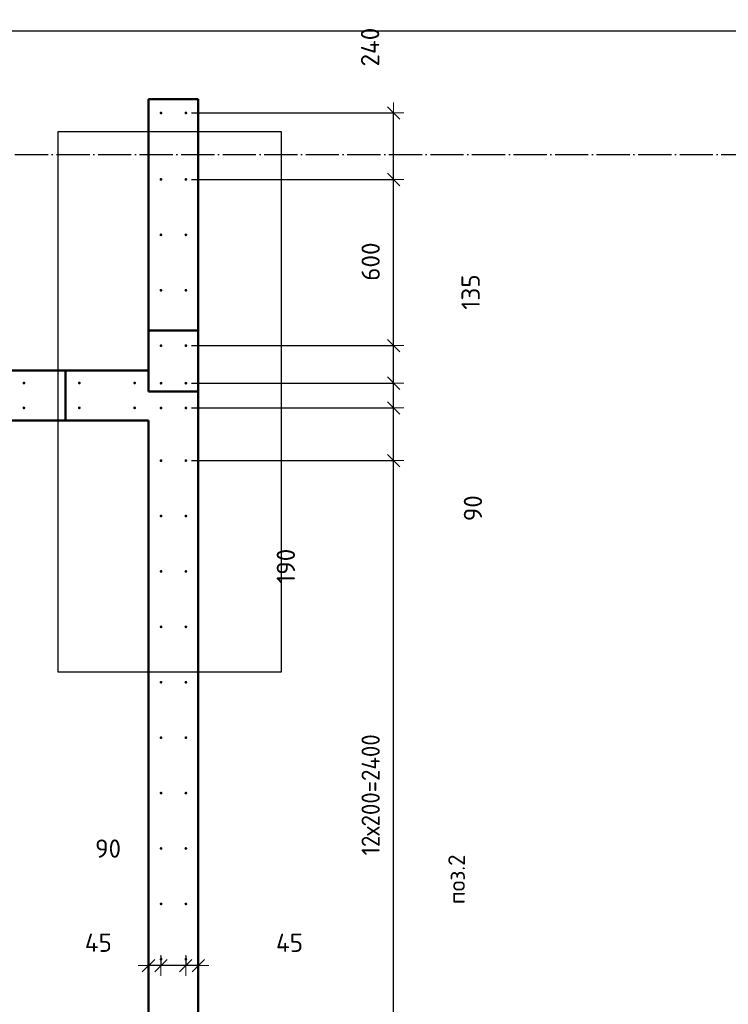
# Model space of a CAD drawing. Header units: millimetres. Extents: x 9402 to 69898, y -2829 to 22870.
# Tile 34 of 69: x 36475 to 39035, y 10832 to 14387. Entities that reach past the tile are written whole.
import ezdxf

# ---------------------------------------------------------------- set-up
doc = ezdxf.new("R2010")
doc.units = ezdxf.units.MM
doc.header["$PDMODE"] = 65
for name, pattern in [('______11', [150, 120, -15, 0, -15]), ('______5', [330, 240, -30, 30, -30]), ('________', [0])]:
    doc.linetypes.add(name, pattern=pattern)
for name, color, linetype, lineweight in [('Standard', 7, 'Continuous', 25), ('Арм.стержн. вертикальными 1', 22, 'Continuous', 35), ('Размерная линия_ общее', 7, 'Continuous', 13)]:
    doc.layers.add(name, color=color, linetype=linetype, lineweight=lineweight)
doc.layers.add('Осевая линия_ общее', color=7, linetype='______5', lineweight=13, true_color=0xa0a0a0)
doc.styles.add('ISOCPEUR', font='ISOCPEUR')
doc.dimstyles.new('DIMSTYLE_11', dxfattribs={"dimtxt": 66, "dimasz": 75, "dimexe": 0, "dimexo": 0, "dimgap": 33, "dimtad": 0, "dimdec": 0, "dimrnd": 5, "dimzin": 12, "dimdsep": 46, "dimtxsty": 'ISOCPEUR', "dimblk1": 'ALL_ML_STRICH', "dimblk2": 'ALL_ML_STRICH', "dimsah": 1, "dimcen": 0, "dimclrd": 7, "dimclre": 256, "dimclrt": 7, "dimadec": 0, "dimazin": 0, "dimtfac": 1, "dimtdec": 0, "dimtix": 1, "dimtmove": 2, "dimatfit": 3, "dimfxl": 0, "dimtvp": 1.2, "dimtzin": 0, "dimlwd": 0, "dimlwe": -3, "dimarcsym": 0})
doc.dimstyles.new('DIMSTYLE_4', dxfattribs={"dimtxt": 66, "dimasz": 75, "dimexe": 0, "dimexo": 0, "dimgap": 33, "dimtad": 2, "dimdec": 0, "dimrnd": 5, "dimzin": 12, "dimdsep": 46, "dimtxsty": 'ISOCPEUR', "dimblk1": 'ALL_ML_STRICH', "dimblk2": 'ALL_ML_STRICH', "dimsah": 1, "dimcen": 0, "dimclrd": 7, "dimclre": 256, "dimclrt": 7, "dimadec": 0, "dimazin": 0, "dimtfac": 1, "dimtdec": 0, "dimtix": 1, "dimtmove": 2, "dimatfit": 3, "dimfxl": 0, "dimtvp": 1.2, "dimtzin": 0, "dimlwd": 0, "dimlwe": -3, "dimarcsym": 0})
doc.dimstyles.new('DIMSTYLE_5', dxfattribs={"dimtxt": 66, "dimasz": 75, "dimexe": 0, "dimexo": 0, "dimgap": 33, "dimtad": 2, "dimdec": 0, "dimrnd": 5, "dimzin": 12, "dimdsep": 46, "dimtxsty": 'ISOCPEUR', "dimblk1": 'ALL_ML_STRICH', "dimblk2": 'ALL_ML_STRICH', "dimsah": 1, "dimcen": 0, "dimclrd": 7, "dimclre": 256, "dimclrt": 7, "dimadec": 0, "dimazin": 0, "dimtfac": 1, "dimtdec": 0, "dimtix": 1, "dimtmove": 2, "dimatfit": 3, "dimfxl": 0, "dimtzin": 0, "dimlwd": 0, "dimlwe": -3, "dimarcsym": 0})

# ---------------------------------------------------------------- blocks, each defined once
blk = doc.blocks.new('ALL_ML_STRICH')
at = {"color": 0, "linetype": 'ByBlock', "lineweight": -2}
for p, q in [((0, -0.5), (0, 0.5)), ((-1, 0), (0.5, 0)), ((-0.3, -0.3), (0.3, 0.3))]:
    blk.add_line(p, q, dxfattribs=at)
blk = doc.blocks.new('*D115')
at = {"layer": 'DEFPOINTS', "color": 7, "linetype": 'Continuous', "lineweight": 13, "transparency": 33554687}
for p in [(37074.5, 11025.9), (37120, 10972.2), (37120, 10925.5)]:
    blk.add_point(p, dxfattribs=at)
at = {"layer": 'Размерная линия_ общее', "color": 253, "linetype": 'Continuous', "lineweight": -2, "true_color": 0xa0a0a0, "transparency": 33554687}
for p, q in [((37074.5, 11005.9), (37074.5, 10972.2)), ((37120, 10945.5), (37120, 10972.2))]:
    blk.add_line(p, q, dxfattribs=at)
at = {"layer": 'Размерная линия_ общее', "color": 7, "linetype": 'Continuous', "lineweight": -2, "transparency": 33554687}
blk.add_line((37120, 10972.2), (37074.5, 10972.2), dxfattribs=at)
at = {"layer": 'Размерная линия_ общее', "color": 7, "linetype": 'Continuous', "lineweight": 13, "transparency": 33554687, "xscale": 75, "yscale": 75, "zscale": 75}
for p, rotation in [((37074.5, 10972.2), 180), ((37120, 10972.2), 360)]:
    blk.add_blockref('ALL_ML_STRICH', p, dxfattribs=dict(at, rotation=rotation))
at = {"layer": 'Размерная линия_ общее', "color": 7, "linetype": 'Continuous', "lineweight": 13, "transparency": 33554687, "insert": (37449.5, 11054.6), "char_height": 66, "width": 132, "attachment_point": 5, "style": 'ISOCPEUR'}
blk.add_mtext('\\A1;{45}', dxfattribs=at)
blk = doc.blocks.new('*D116')
at = {"layer": 'DEFPOINTS', "color": 7, "linetype": 'Continuous', "lineweight": 13, "transparency": 33554687}
for p in [(36985, 11025.9), (37074.5, 11025.9), (37074.5, 10972.2)]:
    blk.add_point(p, dxfattribs=at)
at = {"layer": 'Размерная линия_ общее', "color": 253, "linetype": 'Continuous', "lineweight": -2, "true_color": 0xa0a0a0, "transparency": 33554687}
for p, q in [((36985, 11005.9), (36985, 10972.2)), ((37074.5, 11005.9), (37074.5, 10972.2))]:
    blk.add_line(p, q, dxfattribs=at)
at = {"layer": 'Размерная линия_ общее', "color": 7, "linetype": 'Continuous', "lineweight": -2, "transparency": 33554687}
blk.add_line((37074.5, 10972.2), (36985, 10972.2), dxfattribs=at)
at = {"layer": 'Размерная линия_ общее', "color": 7, "linetype": 'Continuous', "lineweight": 13, "transparency": 33554687, "xscale": 75, "yscale": 75, "zscale": 75}
for p, rotation in [((36985, 10972.2), 180), ((37074.5, 10972.2), 360)]:
    blk.add_blockref('ALL_ML_STRICH', p, dxfattribs=dict(at, rotation=rotation))
at = {"layer": 'Размерная линия_ общее', "color": 7, "linetype": 'Continuous', "lineweight": 13, "transparency": 33554687, "insert": (36794, 11394.6), "char_height": 66, "width": 132, "attachment_point": 5, "style": 'ISOCPEUR'}
blk.add_mtext('\\A1;{90}', dxfattribs=at)
blk = doc.blocks.new('*D117')
at = {"layer": 'DEFPOINTS', "color": 7, "linetype": 'Continuous', "lineweight": 13, "transparency": 33554687}
for p in [(36985, 11025.9), (36985, 10972.2), (36940, 10925.5)]:
    blk.add_point(p, dxfattribs=at)
at = {"layer": 'Размерная линия_ общее', "color": 253, "linetype": 'Continuous', "lineweight": -2, "true_color": 0xa0a0a0, "transparency": 33554687}
for p, q in [((36985, 11005.9), (36985, 10972.2)), ((36940, 10945.5), (36940, 10972.2))]:
    blk.add_line(p, q, dxfattribs=at)
at = {"layer": 'Размерная линия_ общее', "color": 7, "linetype": 'Continuous', "lineweight": -2, "transparency": 33554687}
blk.add_line((36985, 10972.2), (36940, 10972.2), dxfattribs=at)
at = {"layer": 'Размерная линия_ общее', "color": 7, "linetype": 'Continuous', "lineweight": 13, "transparency": 33554687, "xscale": 75, "yscale": 75, "zscale": 75}
for p, rotation in [((36940, 10972.2), 180), ((36985, 10972.2), 360)]:
    blk.add_blockref('ALL_ML_STRICH', p, dxfattribs=dict(at, rotation=rotation))
at = {"layer": 'Размерная линия_ общее', "color": 7, "linetype": 'Continuous', "lineweight": 13, "transparency": 33554687, "insert": (36758.8, 11054.9), "char_height": 66, "width": 132, "attachment_point": 5, "style": 'ISOCPEUR'}
blk.add_mtext('\\A1;{45}', dxfattribs=at)
blk = doc.blocks.new('*D265')
at = {"layer": 'DEFPOINTS', "color": 7, "linetype": 'Continuous', "lineweight": 13, "transparency": 33554687}
for p in [(37075, 12795), (37075, 10395), (37825.5, 10395)]:
    blk.add_point(p, dxfattribs=at)
at = {"layer": 'Размерная линия_ общее', "color": 253, "linetype": 'Continuous', "lineweight": -2, "true_color": 0xa0a0a0, "transparency": 33554687}
for p, q in [((37095, 12795), (37825.5, 12795)), ((37095, 10395), (37825.5, 10395))]:
    blk.add_line(p, q, dxfattribs=at)
at = {"layer": 'Размерная линия_ общее', "color": 7, "linetype": 'Continuous', "lineweight": -2, "transparency": 33554687}
blk.add_line((37825.5, 10395), (37825.5, 12795), dxfattribs=at)
at = {"layer": 'Размерная линия_ общее', "color": 7, "linetype": 'Continuous', "lineweight": 13, "transparency": 33554687, "xscale": 75, "yscale": 75, "zscale": 75}
for p, rotation in [((37825.5, 12795), 90), ((37825.5, 10395), 270)]:
    blk.add_blockref('ALL_ML_STRICH', p, dxfattribs=dict(at, rotation=rotation))
at = {"layer": 'Размерная линия_ общее', "color": 7, "linetype": 'Continuous', "lineweight": 13, "transparency": 33554687, "insert": (37709.5, 11370), "char_height": 66, "width": 3.3, "attachment_point": 1, "rotation": 90, "line_spacing_factor": 0.60241, "style": 'ISOCPEUR'}
blk.add_mtext('\\W0.91;12х200=2400', dxfattribs=at)
blk = doc.blocks.new('*D266')
at = {"layer": 'DEFPOINTS', "color": 7, "linetype": 'Continuous', "lineweight": 13, "transparency": 33554687}
for p in [(37075, 12985), (37075, 12795), (37825.5, 12795)]:
    blk.add_point(p, dxfattribs=at)
at = {"layer": 'Размерная линия_ общее', "color": 253, "linetype": 'Continuous', "lineweight": -2, "true_color": 0xa0a0a0, "transparency": 33554687}
for p, q in [((37095, 12985), (37825.5, 12985)), ((37095, 12795), (37825.5, 12795))]:
    blk.add_line(p, q, dxfattribs=at)
at = {"layer": 'Размерная линия_ общее', "color": 7, "linetype": 'Continuous', "lineweight": -2, "transparency": 33554687}
blk.add_line((37825.5, 12795), (37825.5, 12985), dxfattribs=at)
at = {"layer": 'Размерная линия_ общее', "color": 7, "linetype": 'Continuous', "lineweight": 13, "transparency": 33554687, "xscale": 75, "yscale": 75, "zscale": 75}
for p, rotation in [((37825.5, 12985), 90), ((37825.5, 12795), 270)]:
    blk.add_blockref('ALL_ML_STRICH', p, dxfattribs=dict(at, rotation=rotation))
at = {"layer": 'Размерная линия_ общее', "color": 7, "linetype": 'Continuous', "lineweight": 13, "transparency": 33554687, "insert": (37436.2, 12413.4), "char_height": 66, "width": 198, "attachment_point": 5, "rotation": 90, "style": 'ISOCPEUR'}
blk.add_mtext('\\A1;{190}', dxfattribs=at)
blk = doc.blocks.new('*D267')
at = {"layer": 'DEFPOINTS', "color": 7, "linetype": 'Continuous', "lineweight": 13, "transparency": 33554687}
for p in [(37075, 13074.5), (37075, 12985), (37825.5, 12985)]:
    blk.add_point(p, dxfattribs=at)
at = {"layer": 'Размерная линия_ общее', "color": 253, "linetype": 'Continuous', "lineweight": -2, "true_color": 0xa0a0a0, "transparency": 33554687}
for p, q in [((37095, 13074.5), (37825.5, 13074.5)), ((37095, 12985), (37825.5, 12985))]:
    blk.add_line(p, q, dxfattribs=at)
at = {"layer": 'Размерная линия_ общее', "color": 7, "linetype": 'Continuous', "lineweight": -2, "transparency": 33554687}
blk.add_line((37825.5, 12985), (37825.5, 13074.5), dxfattribs=at)
at = {"layer": 'Размерная линия_ общее', "color": 7, "linetype": 'Continuous', "lineweight": 13, "transparency": 33554687, "xscale": 75, "yscale": 75, "zscale": 75}
for p, rotation in [((37825.5, 13074.5), 90), ((37825.5, 12985), 270)]:
    blk.add_blockref('ALL_ML_STRICH', p, dxfattribs=dict(at, rotation=rotation))
at = {"layer": 'Размерная линия_ общее', "color": 7, "linetype": 'Continuous', "lineweight": 13, "transparency": 33554687, "insert": (38112, 12623.2), "char_height": 66, "width": 132, "attachment_point": 5, "rotation": 90, "style": 'ISOCPEUR'}
blk.add_mtext('\\A1;{90}', dxfattribs=at)
blk = doc.blocks.new('*D268')
at = {"layer": 'DEFPOINTS', "color": 7, "linetype": 'Continuous', "lineweight": 13, "transparency": 33554687}
for p in [(37075, 13210), (37075, 13074.5), (37825.5, 13074.5)]:
    blk.add_point(p, dxfattribs=at)
at = {"layer": 'Размерная линия_ общее', "color": 253, "linetype": 'Continuous', "lineweight": -2, "true_color": 0xa0a0a0, "transparency": 33554687}
for p, q in [((37095, 13210), (37825.5, 13210)), ((37095, 13074.5), (37825.5, 13074.5))]:
    blk.add_line(p, q, dxfattribs=at)
at = {"layer": 'Размерная линия_ общее', "color": 7, "linetype": 'Continuous', "lineweight": -2, "transparency": 33554687}
blk.add_line((37825.5, 13074.5), (37825.5, 13210), dxfattribs=at)
at = {"layer": 'Размерная линия_ общее', "color": 7, "linetype": 'Continuous', "lineweight": 13, "transparency": 33554687, "xscale": 75, "yscale": 75, "zscale": 75}
for p, rotation in [((37825.5, 13210), 90), ((37825.5, 13074.5), 270)]:
    blk.add_blockref('ALL_ML_STRICH', p, dxfattribs=dict(at, rotation=rotation))
at = {"layer": 'Размерная линия_ общее', "color": 7, "linetype": 'Continuous', "lineweight": 13, "transparency": 33554687, "insert": (38103.7, 13403.4), "char_height": 66, "width": 198, "attachment_point": 5, "rotation": 90, "style": 'ISOCPEUR'}
blk.add_mtext('\\A1;{135}', dxfattribs=at)
blk = doc.blocks.new('*D269')
at = {"layer": 'DEFPOINTS', "color": 7, "linetype": 'Continuous', "lineweight": 13, "transparency": 33554687}
for p in [(37075, 13810), (37075, 13210), (37825.5, 13210)]:
    blk.add_point(p, dxfattribs=at)
at = {"layer": 'Размерная линия_ общее', "color": 253, "linetype": 'Continuous', "lineweight": -2, "true_color": 0xa0a0a0, "transparency": 33554687}
for p, q in [((37095, 13810), (37825.5, 13810)), ((37095, 13210), (37825.5, 13210))]:
    blk.add_line(p, q, dxfattribs=at)
at = {"layer": 'Размерная линия_ общее', "color": 7, "linetype": 'Continuous', "lineweight": -2, "transparency": 33554687}
blk.add_line((37825.5, 13210), (37825.5, 13810), dxfattribs=at)
at = {"layer": 'Размерная линия_ общее', "color": 7, "linetype": 'Continuous', "lineweight": 13, "transparency": 33554687, "xscale": 75, "yscale": 75, "zscale": 75}
for p, rotation in [((37825.5, 13810), 90), ((37825.5, 13210), 270)]:
    blk.add_blockref('ALL_ML_STRICH', p, dxfattribs=dict(at, rotation=rotation))
at = {"layer": 'Размерная линия_ общее', "color": 7, "linetype": 'Continuous', "lineweight": 13, "transparency": 33554687, "insert": (37742.5, 13513.3), "char_height": 66, "width": 198, "attachment_point": 5, "rotation": 90, "style": 'ISOCPEUR'}
blk.add_mtext('\\A1;{600}', dxfattribs=at)
blk = doc.blocks.new('*D270')
at = {"layer": 'DEFPOINTS', "color": 7, "linetype": 'Continuous', "lineweight": 13, "transparency": 33554687}
for p in [(37075, 14050), (37075, 13810), (37825.5, 13810)]:
    blk.add_point(p, dxfattribs=at)
at = {"layer": 'Размерная линия_ общее', "color": 253, "linetype": 'Continuous', "lineweight": -2, "true_color": 0xa0a0a0, "transparency": 33554687}
for p, q in [((37095, 14050), (37825.5, 14050)), ((37095, 13810), (37825.5, 13810))]:
    blk.add_line(p, q, dxfattribs=at)
at = {"layer": 'Размерная линия_ общее', "color": 7, "linetype": 'Continuous', "lineweight": -2, "transparency": 33554687}
blk.add_line((37825.5, 13810), (37825.5, 14050), dxfattribs=at)
at = {"layer": 'Размерная линия_ общее', "color": 7, "linetype": 'Continuous', "lineweight": 13, "transparency": 33554687, "xscale": 75, "yscale": 75, "zscale": 75}
for p, rotation in [((37825.5, 14050), 90), ((37825.5, 13810), 270)]:
    blk.add_blockref('ALL_ML_STRICH', p, dxfattribs=dict(at, rotation=rotation))
at = {"layer": 'Размерная линия_ общее', "color": 7, "linetype": 'Continuous', "lineweight": 13, "transparency": 33554687, "insert": (37740.6, 14287.6), "char_height": 66, "width": 198, "attachment_point": 5, "rotation": 90, "style": 'ISOCPEUR'}
blk.add_mtext('\\A1;{240}', dxfattribs=at)

msp = doc.modelspace()

# ---------------------------------------------------------------- hatches: boundary and pattern name
at = {"layer": 'Арм.стержн. вертикальными 1', "linetype": 'Continuous', "lineweight": 50, "transparency": 33554687}
for points in [[(36990, 14050), (36989.6, 14051.9), (36988.5, 14053.5), (36986.9, 14054.6), (36985, 14055), (36983.1, 14054.6), (36981.5, 14053.5), (36980.4, 14051.9), (36980, 14050), (36980.4, 14048.1), (36981.5, 14046.5), (36983.1, 14045.4), (36985, 14045), (36986.9, 14045.4), (36988.5, 14046.5), (36989.6, 14048.1)], [(37080, 14050), (37079.6, 14051.9), (37078.5, 14053.5), (37076.9, 14054.6), (37075, 14055), (37073.1, 14054.6), (37071.5, 14053.5), (37070.4, 14051.9), (37070, 14050), (37070.4, 14048.1), (37071.5, 14046.5), (37073.1, 14045.4), (37075, 14045), (37076.9, 14045.4), (37078.5, 14046.5), (37079.6, 14048.1)], [(36990, 13810), (36989.6, 13811.9), (36988.5, 13813.5), (36986.9, 13814.6), (36985, 13815), (36983.1, 13814.6), (36981.5, 13813.5), (36980.4, 13811.9), (36980, 13810), (36980.4, 13808.1), (36981.5, 13806.5), (36983.1, 13805.4), (36985, 13805), (36986.9, 13805.4), (36988.5, 13806.5), (36989.6, 13808.1)], [(37080, 13810), (37079.6, 13811.9), (37078.5, 13813.5), (37076.9, 13814.6), (37075, 13815), (37073.1, 13814.6), (37071.5, 13813.5), (37070.4, 13811.9), (37070, 13810), (37070.4, 13808.1), (37071.5, 13806.5), (37073.1, 13805.4), (37075, 13805), (37076.9, 13805.4), (37078.5, 13806.5), (37079.6, 13808.1)], [(36990, 13610), (36989.6, 13611.9), (36988.5, 13613.5), (36986.9, 13614.6), (36985, 13615), (36983.1, 13614.6), (36981.5, 13613.5), (36980.4, 13611.9), (36980, 13610), (36980.4, 13608.1), (36981.5, 13606.5), (36983.1, 13605.4), (36985, 13605), (36986.9, 13605.4), (36988.5, 13606.5), (36989.6, 13608.1)], [(37080, 13610), (37079.6, 13611.9), (37078.5, 13613.5), (37076.9, 13614.6), (37075, 13615), (37073.1, 13614.6), (37071.5, 13613.5), (37070.4, 13611.9), (37070, 13610), (37070.4, 13608.1), (37071.5, 13606.5), (37073.1, 13605.4), (37075, 13605), (37076.9, 13605.4), (37078.5, 13606.5), (37079.6, 13608.1)], [(36990, 13410), (36989.6, 13411.9), (36988.5, 13413.5), (36986.9, 13414.6), (36985, 13415), (36983.1, 13414.6), (36981.5, 13413.5), (36980.4, 13411.9), (36980, 13410), (36980.4, 13408.1), (36981.5, 13406.5), (36983.1, 13405.4), (36985, 13405), (36986.9, 13405.4), (36988.5, 13406.5), (36989.6, 13408.1)], [(37080, 13410), (37079.6, 13411.9), (37078.5, 13413.5), (37076.9, 13414.6), (37075, 13415), (37073.1, 13414.6), (37071.5, 13413.5), (37070.4, 13411.9), (37070, 13410), (37070.4, 13408.1), (37071.5, 13406.5), (37073.1, 13405.4), (37075, 13405), (37076.9, 13405.4), (37078.5, 13406.5), (37079.6, 13408.1)], [(36990, 13210), (36989.6, 13211.9), (36988.5, 13213.5), (36986.9, 13214.6), (36985, 13215), (36983.1, 13214.6), (36981.5, 13213.5), (36980.4, 13211.9), (36980, 13210), (36980.4, 13208.1), (36981.5, 13206.5), (36983.1, 13205.4), (36985, 13205), (36986.9, 13205.4), (36988.5, 13206.5), (36989.6, 13208.1)], [(37080, 13210), (37079.6, 13211.9), (37078.5, 13213.5), (37076.9, 13214.6), (37075, 13215), (37073.1, 13214.6), (37071.5, 13213.5), (37070.4, 13211.9), (37070, 13210), (37070.4, 13208.1), (37071.5, 13206.5), (37073.1, 13205.4), (37075, 13205), (37076.9, 13205.4), (37078.5, 13206.5), (37079.6, 13208.1)], [(36495, 13075), (36494.6, 13076.9), (36493.5, 13078.5), (36491.9, 13079.6), (36490, 13080), (36488.1, 13079.6), (36486.5, 13078.5), (36485.4, 13076.9), (36485, 13075), (36485.4, 13073.1), (36486.5, 13071.5), (36488.1, 13070.4), (36490, 13070), (36491.9, 13070.4), (36493.5, 13071.5), (36494.6, 13073.1)], [(36695, 13075), (36694.6, 13076.9), (36693.5, 13078.5), (36691.9, 13079.6), (36690, 13080), (36688.1, 13079.6), (36686.5, 13078.5), (36685.4, 13076.9), (36685, 13075), (36685.4, 13073.1), (36686.5, 13071.5), (36688.1, 13070.4), (36690, 13070), (36691.9, 13070.4), (36693.5, 13071.5), (36694.6, 13073.1)], [(36895, 13075), (36894.6, 13076.9), (36893.5, 13078.5), (36891.9, 13079.6), (36890, 13080), (36888.1, 13079.6), (36886.5, 13078.5), (36885.4, 13076.9), (36885, 13075), (36885.4, 13073.1), (36886.5, 13071.5), (36888.1, 13070.4), (36890, 13070), (36891.9, 13070.4), (36893.5, 13071.5), (36894.6, 13073.1)], [(36990.5, 13074.5), (36990.1, 13076.4), (36989, 13078), (36987.4, 13079.1), (36985.5, 13079.5), (36983.6, 13079.1), (36981.9, 13078), (36980.8, 13076.4), (36980.5, 13074.5), (36980.8, 13072.6), (36981.9, 13071), (36983.6, 13069.9), (36985.5, 13069.5), (36987.4, 13069.9), (36989, 13071), (36990.1, 13072.6)], [(37080, 13074.5), (37079.6, 13076.4), (37078.5, 13078), (37076.9, 13079.1), (37075, 13079.5), (37073.1, 13079.1), (37071.5, 13078), (37070.4, 13076.4), (37070, 13074.5), (37070.4, 13072.6), (37071.5, 13071), (37073.1, 13069.9), (37075, 13069.5), (37076.9, 13069.9), (37078.5, 13071), (37079.6, 13072.6)], [(36495, 12985.5), (36494.6, 12987.4), (36493.5, 12989), (36491.9, 12990.1), (36490, 12990.5), (36488.1, 12990.1), (36486.5, 12989), (36485.4, 12987.4), (36485, 12985.5), (36485.4, 12983.6), (36486.5, 12981.9), (36488.1, 12980.8), (36490, 12980.5), (36491.9, 12980.8), (36493.5, 12981.9), (36494.6, 12983.6)], [(36695, 12985.5), (36694.6, 12987.4), (36693.5, 12989), (36691.9, 12990.1), (36690, 12990.5), (36688.1, 12990.1), (36686.5, 12989), (36685.4, 12987.4), (36685, 12985.5), (36685.4, 12983.6), (36686.5, 12981.9), (36688.1, 12980.8), (36690, 12980.5), (36691.9, 12980.8), (36693.5, 12981.9), (36694.6, 12983.6)], [(36895, 12985.5), (36894.6, 12987.4), (36893.5, 12989), (36891.9, 12990.1), (36890, 12990.5), (36888.1, 12990.1), (36886.5, 12989), (36885.4, 12987.4), (36885, 12985.5), (36885.4, 12983.6), (36886.5, 12981.9), (36888.1, 12980.8), (36890, 12980.5), (36891.9, 12980.8), (36893.5, 12981.9), (36894.6, 12983.6)], [(36990.5, 12985), (36990.1, 12986.9), (36989, 12988.5), (36987.4, 12989.6), (36985.5, 12990), (36983.6, 12989.6), (36981.9, 12988.5), (36980.8, 12986.9), (36980.5, 12985), (36980.8, 12983.1), (36981.9, 12981.4), (36983.6, 12980.4), (36985.5, 12980), (36987.4, 12980.4), (36989, 12981.4), (36990.1, 12983.1)], [(37080, 12985), (37079.6, 12986.9), (37078.5, 12988.5), (37076.9, 12989.6), (37075, 12990), (37073.1, 12989.6), (37071.5, 12988.5), (37070.4, 12986.9), (37070, 12985), (37070.4, 12983.1), (37071.5, 12981.4), (37073.1, 12980.4), (37075, 12980), (37076.9, 12980.4), (37078.5, 12981.4), (37079.6, 12983.1)], [(36990.5, 12795), (36990.1, 12796.9), (36989, 12798.5), (36987.4, 12799.6), (36985.5, 12800), (36983.6, 12799.6), (36981.9, 12798.5), (36980.8, 12796.9), (36980.5, 12795), (36980.8, 12793.1), (36981.9, 12791.5), (36983.6, 12790.4), (36985.5, 12790), (36987.4, 12790.4), (36989, 12791.5), (36990.1, 12793.1)], [(37080, 12795), (37079.6, 12796.9), (37078.5, 12798.5), (37076.9, 12799.6), (37075, 12800), (37073.1, 12799.6), (37071.5, 12798.5), (37070.4, 12796.9), (37070, 12795), (37070.4, 12793.1), (37071.5, 12791.5), (37073.1, 12790.4), (37075, 12790), (37076.9, 12790.4), (37078.5, 12791.5), (37079.6, 12793.1)], [(36990.5, 12595), (36990.1, 12596.9), (36989, 12598.5), (36987.4, 12599.6), (36985.5, 12600), (36983.6, 12599.6), (36981.9, 12598.5), (36980.8, 12596.9), (36980.5, 12595), (36980.8, 12593.1), (36981.9, 12591.5), (36983.6, 12590.4), (36985.5, 12590), (36987.4, 12590.4), (36989, 12591.5), (36990.1, 12593.1)], [(37080, 12595), (37079.6, 12596.9), (37078.5, 12598.5), (37076.9, 12599.6), (37075, 12600), (37073.1, 12599.6), (37071.5, 12598.5), (37070.4, 12596.9), (37070, 12595), (37070.4, 12593.1), (37071.5, 12591.5), (37073.1, 12590.4), (37075, 12590), (37076.9, 12590.4), (37078.5, 12591.5), (37079.6, 12593.1)], [(36990.5, 12395), (36990.1, 12396.9), (36989, 12398.5), (36987.4, 12399.6), (36985.5, 12400), (36983.6, 12399.6), (36981.9, 12398.5), (36980.8, 12396.9), (36980.5, 12395), (36980.8, 12393.1), (36981.9, 12391.5), (36983.6, 12390.4), (36985.5, 12390), (36987.4, 12390.4), (36989, 12391.5), (36990.1, 12393.1)], [(37080, 12395), (37079.6, 12396.9), (37078.5, 12398.5), (37076.9, 12399.6), (37075, 12400), (37073.1, 12399.6), (37071.5, 12398.5), (37070.4, 12396.9), (37070, 12395), (37070.4, 12393.1), (37071.5, 12391.5), (37073.1, 12390.4), (37075, 12390), (37076.9, 12390.4), (37078.5, 12391.5), (37079.6, 12393.1)], [(36990.5, 12195), (36990.1, 12196.9), (36989, 12198.5), (36987.4, 12199.6), (36985.5, 12200), (36983.6, 12199.6), (36981.9, 12198.5), (36980.8, 12196.9), (36980.5, 12195), (36980.8, 12193.1), (36981.9, 12191.5), (36983.6, 12190.4), (36985.5, 12190), (36987.4, 12190.4), (36989, 12191.5), (36990.1, 12193.1)], [(37080, 12195), (37079.6, 12196.9), (37078.5, 12198.5), (37076.9, 12199.6), (37075, 12200), (37073.1, 12199.6), (37071.5, 12198.5), (37070.4, 12196.9), (37070, 12195), (37070.4, 12193.1), (37071.5, 12191.5), (37073.1, 12190.4), (37075, 12190), (37076.9, 12190.4), (37078.5, 12191.5), (37079.6, 12193.1)], [(36990.5, 11995), (36990.1, 11996.9), (36989, 11998.5), (36987.4, 11999.6), (36985.5, 12000), (36983.6, 11999.6), (36981.9, 11998.5), (36980.8, 11996.9), (36980.5, 11995), (36980.8, 11993.1), (36981.9, 11991.5), (36983.6, 11990.4), (36985.5, 11990), (36987.4, 11990.4), (36989, 11991.5), (36990.1, 11993.1)], [(37080, 11995), (37079.6, 11996.9), (37078.5, 11998.5), (37076.9, 11999.6), (37075, 12000), (37073.1, 11999.6), (37071.5, 11998.5), (37070.4, 11996.9), (37070, 11995), (37070.4, 11993.1), (37071.5, 11991.5), (37073.1, 11990.4), (37075, 11990), (37076.9, 11990.4), (37078.5, 11991.5), (37079.6, 11993.1)], [(36990.5, 11795), (36990.1, 11796.9), (36989, 11798.5), (36987.4, 11799.6), (36985.5, 11800), (36983.6, 11799.6), (36981.9, 11798.5), (36980.8, 11796.9), (36980.5, 11795), (36980.8, 11793.1), (36981.9, 11791.5), (36983.6, 11790.4), (36985.5, 11790), (36987.4, 11790.4), (36989, 11791.5), (36990.1, 11793.1)], [(37080, 11795), (37079.6, 11796.9), (37078.5, 11798.5), (37076.9, 11799.6), (37075, 11800), (37073.1, 11799.6), (37071.5, 11798.5), (37070.4, 11796.9), (37070, 11795), (37070.4, 11793.1), (37071.5, 11791.5), (37073.1, 11790.4), (37075, 11790), (37076.9, 11790.4), (37078.5, 11791.5), (37079.6, 11793.1)], [(36990.5, 11595), (36990.1, 11596.9), (36989, 11598.5), (36987.4, 11599.6), (36985.5, 11600), (36983.6, 11599.6), (36981.9, 11598.5), (36980.8, 11596.9), (36980.5, 11595), (36980.8, 11593.1), (36981.9, 11591.5), (36983.6, 11590.4), (36985.5, 11590), (36987.4, 11590.4), (36989, 11591.5), (36990.1, 11593.1)], [(37080, 11595), (37079.6, 11596.9), (37078.5, 11598.5), (37076.9, 11599.6), (37075, 11600), (37073.1, 11599.6), (37071.5, 11598.5), (37070.4, 11596.9), (37070, 11595), (37070.4, 11593.1), (37071.5, 11591.5), (37073.1, 11590.4), (37075, 11590), (37076.9, 11590.4), (37078.5, 11591.5), (37079.6, 11593.1)], [(36990.5, 11395), (36990.1, 11396.9), (36989, 11398.5), (36987.4, 11399.6), (36985.5, 11400), (36983.6, 11399.6), (36981.9, 11398.5), (36980.8, 11396.9), (36980.5, 11395), (36980.8, 11393.1), (36981.9, 11391.5), (36983.6, 11390.4), (36985.5, 11390), (36987.4, 11390.4), (36989, 11391.5), (36990.1, 11393.1)], [(37080, 11395), (37079.6, 11396.9), (37078.5, 11398.5), (37076.9, 11399.6), (37075, 11400), (37073.1, 11399.6), (37071.5, 11398.5), (37070.4, 11396.9), (37070, 11395), (37070.4, 11393.1), (37071.5, 11391.5), (37073.1, 11390.4), (37075, 11390), (37076.9, 11390.4), (37078.5, 11391.5), (37079.6, 11393.1)], [(36990.5, 11195), (36990.1, 11196.9), (36989, 11198.5), (36987.4, 11199.6), (36985.5, 11200), (36983.6, 11199.6), (36981.9, 11198.5), (36980.8, 11196.9), (36980.5, 11195), (36980.8, 11193.1), (36981.9, 11191.5), (36983.6, 11190.4), (36985.5, 11190), (36987.4, 11190.4), (36989, 11191.5), (36990.1, 11193.1)], [(37080, 11195), (37079.6, 11196.9), (37078.5, 11198.5), (37076.9, 11199.6), (37075, 11200), (37073.1, 11199.6), (37071.5, 11198.5), (37070.4, 11196.9), (37070, 11195), (37070.4, 11193.1), (37071.5, 11191.5), (37073.1, 11190.4), (37075, 11190), (37076.9, 11190.4), (37078.5, 11191.5), (37079.6, 11193.1)], [(36990.5, 10995), (36990.1, 10996.9), (36989, 10998.5), (36987.4, 10999.6), (36985.5, 11000), (36983.6, 10999.6), (36981.9, 10998.5), (36980.8, 10996.9), (36980.5, 10995), (36980.8, 10993.1), (36981.9, 10991.5), (36983.6, 10990.4), (36985.5, 10990), (36987.4, 10990.4), (36989, 10991.5), (36990.1, 10993.1)], [(37080, 10995), (37079.6, 10996.9), (37078.5, 10998.5), (37076.9, 10999.6), (37075, 11000), (37073.1, 10999.6), (37071.5, 10998.5), (37070.4, 10996.9), (37070, 10995), (37070.4, 10993.1), (37071.5, 10991.5), (37073.1, 10990.4), (37075, 10990), (37076.9, 10990.4), (37078.5, 10991.5), (37079.6, 10993.1)]]:
    msp.add_hatch(color=4, dxfattribs=at).paths.add_polyline_path(points)

# ---------------------------------------------------------------- linework, layer by layer
at = {"color": 7, "linetype": 'Continuous', "lineweight": 50, "transparency": 33554687}
for p, q in [((36940, 13265), (36940, 14100)), ((36940, 14100), (37120, 14100)), ((37120, 14100), (37120, 13265)), ((36940, 13265), (36940, 13120)), ((37120, 13265), (36940, 13265)), ((37120, 13120), (37120, 13265)), ((35010, 13120), (36940, 13120)), ((36940, 13120), (36940, 13045)), ((37120, 13120), (37120, 13045)), ((36940, 13045), (37120, 13045)), ((37120, 13045), (37120, 12940)), ((36940, 12940), (35190, 12940)), ((36940, 10280), (36940, 12940)), ((37120, 12940), (37120, 9000))]:
    msp.add_line(p, q, dxfattribs=at)
at = {"color": 52, "linetype": 'Continuous', "lineweight": -3, "transparency": 33554687}
for p, q in [((36612.6, 13982.1), (36612.6, 12032.1)), ((37420.2, 13982.1), (36612.6, 13982.1)), ((36612.6, 13982.1), (36612.6, 12032.1)), ((37420.2, 13982.1), (36612.6, 13982.1)), ((37420.2, 12032.1), (37420.2, 13982.1)), ((37420.2, 12032.1), (37420.2, 13982.1)), ((36612.6, 12032.1), (37420.2, 12032.1)), ((36612.6, 12032.1), (37420.2, 12032.1))]:
    msp.add_line(p, q, dxfattribs=at)
at = {"color": 7, "linetype": '________', "lineweight": 50, "transparency": 33554687}
msp.add_line((36640, 12940), (36640, 13120), dxfattribs=at)
at = {"layer": 'Standard', "color": 7, "linetype": 'Continuous', "lineweight": 25, "transparency": 33554687}
msp.add_lwpolyline([(25100, -419.1), (67580, -419.1), (67580, 14344.8), (25100, 14344.8), (25100, -419.1)], dxfattribs=at)
at = {"layer": 'Осевая линия_ общее', "color": 253, "linetype": '______11', "lineweight": -3, "true_color": 0xa0a0a0, "transparency": 33554687}
msp.add_line((25200, 13900), (69714.9, 13900), dxfattribs=at)

# ---------------------------------------------------------------- texts
at = {"layer": 'Standard', "color": 7, "linetype": 'Continuous', "lineweight": 13, "transparency": 33554687, "insert": (38053.1, 11194.1), "char_height": 60, "width": 211.154, "attachment_point": 4, "rotation": 90, "style": 'ISOCPEUR'}
msp.add_mtext('\\A1;{\\fISOCPEUR|i0|b0;\\H60.000000;\\W1.000000;\\C7;поз.2}\\P', dxfattribs=at)

# ---------------------------------------------------------------- dimensions: what is measured, and where the dimension line sits
at = {"layer": 'Размерная линия_ общее', "color": 7, "linetype": 'Continuous', "lineweight": 13, "transparency": 33554687}
for base, p1, p2, angle, dimstyle, picture, middle in [((37825.5, 14050), (37095, 13810), (37095, 14050), 90, 'DIMSTYLE_5', '*D270', (37740.6, 14287.6)), ((37825.5, 13810), (37095, 13210), (37095, 13810), 90, 'DIMSTYLE_5', '*D269', (37742.5, 13513.3)), ((37825.4703, 13210), (37095, 13074.5034), (37095, 13210), 90, 'DIMSTYLE_11', '*D268', (38103.7086, 13403.4091)), ((37825.4703, 13074.5034), (37095, 12984.9721), (37095, 13074.5034), 90, 'DIMSTYLE_11', '*D267', (38111.9667, 12623.2352)), ((37825.5, 12985), (37095, 12795), (37095, 12985), 90, 'DIMSTYLE_4', '*D266', (37436.2, 12413.4)), ((36984.9997, 10972.2444), (37074.531, 11005.9448), (36984.9997, 11005.9448), 180, 'DIMSTYLE_4', '*D116', (36793.9915, 11394.5859)), ((36940, 10972.2), (36985, 11005.9), (36940, 10945.5), 180, 'DIMSTYLE_4', '*D117', (36758.8, 11054.9)), ((37074.531, 10972.2444), (37120, 10945.4569), (37074.531, 11005.9448), 180, 'DIMSTYLE_4', '*D115', (37449.4756, 11054.6283))]:
    dim = msp.add_linear_dim(base=base, p1=p1, p2=p2, angle=angle, dimstyle=dimstyle, override={"dimpost": '<>', "dimclrd": 7, "dimclre": 253, "dimclrt": 7, "dimlwd": 0, "dimlwe": 65533}, dxfattribs=at)
    dim.commit()
    dim.dimension.update_dxf_attribs({"geometry": picture, "text_midpoint": middle, "dimtype": 160})
dim = msp.add_linear_dim(base=(37825.5, 12795), p1=(37095, 10395), p2=(37095, 12795), angle=90, text='\\W0.91;12х200=2400', dimstyle='DIMSTYLE_5', override={"dimpost": '<>', "dimclrd": 7, "dimclre": 253, "dimclrt": 7, "dimlwd": 0, "dimlwe": 65533}, dxfattribs=at)
dim.commit()
dim.dimension.update_dxf_attribs({"geometry": '*D265', "text_midpoint": (37792.5, 11595), "dimtype": 160})

doc.saveas('drawing.dxf')
